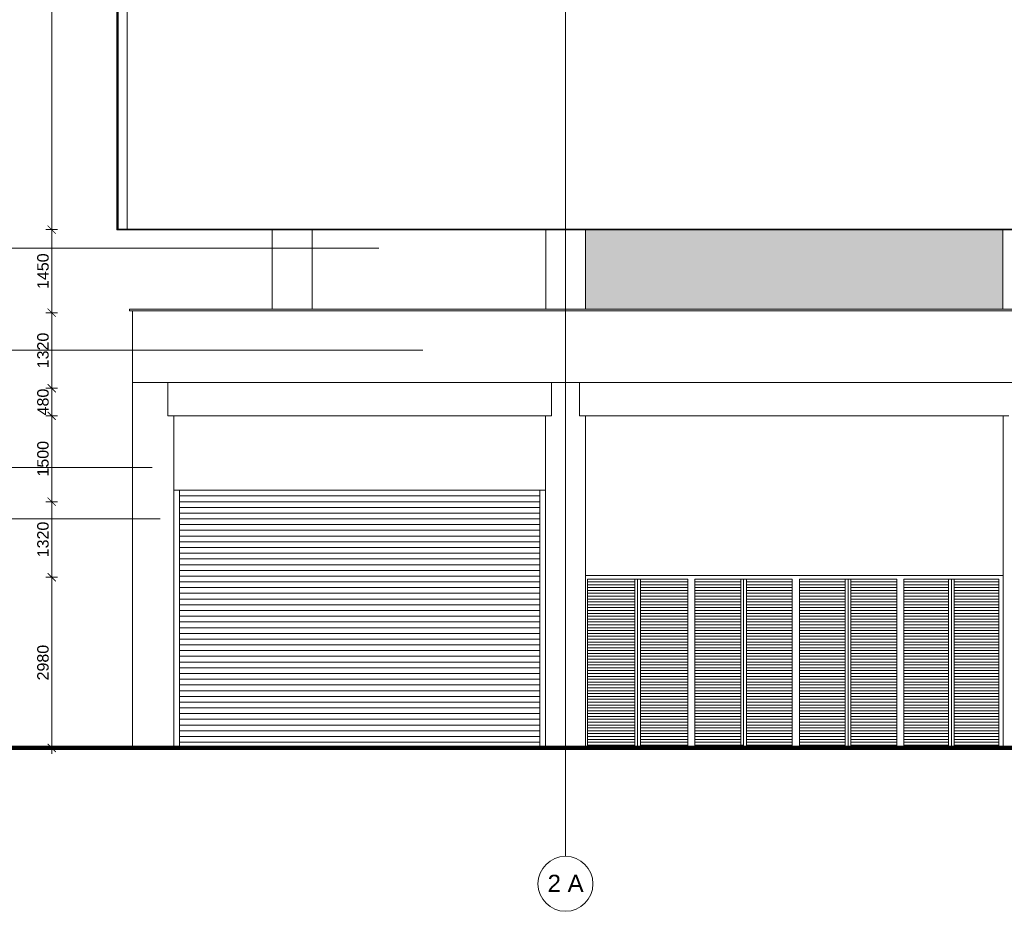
# Model space of a CAD drawing. Header units: millimetres. Extents: x 98865 to 469195, y -12752 to 43452.
# Tile 2 of 98: x 124656 to 141848, y -12752 to 2816. Entities that reach past the tile are written whole.
import ezdxf

# ---------------------------------------------------------------- set-up
doc = ezdxf.new("R2010")
doc.units = ezdxf.units.MM
doc.header["$LTSCALE"] = 0.05
doc.linetypes.add('ACAD_ISO04W100', pattern=[30, 24, -3, 0, -3])
doc.layers.get('0').update_dxf_attribs({"lineweight": 0})
doc.layers.add('001 Axis', color=1, linetype='ACAD_ISO04W100', lineweight=13)
doc.layers.add('011 Dimension', color=16, linetype='Continuous', lineweight=9)
doc.styles.add('ARIAL', font='arial.ttf')
doc.styles.add('CMP 1-100', font='arial.ttf', dxfattribs={"height": 300})
doc.dimstyles.new('CMP 1-100', dxfattribs={"dimtxt": 200, "dimasz": 100, "dimexe": 0, "dimexo": 0, "dimgap": 50, "dimtad": 1, "dimdec": 0, "dimzin": 1, "dimdsep": 46, "dimtxsty": 'ARIAL', "dimblk1": 'DIMTICK', "dimblk2": 'DIMTICK', "dimsah": 1, "dimcen": -10, "dimse1": 1, "dimse2": 1, "dimclrd": 256, "dimclrt": 256, "dimazin": 1, "dimtfac": 1, "dimtdec": 0, "dimtix": 1, "dimtmove": 2, "dimatfit": 3, "dimfxl": 1, "dimtolj": 1, "dimtzin": 13, "dimlwd": -1, "dimarcsym": 0})

# ---------------------------------------------------------------- blocks, each defined once
blk = doc.blocks.new('DIMTICK')
at = {"layer": '011 Dimension'}
for p, q in [((-1, 0), (1, 0)), ((0, 1), (0, -1))]:
    blk.add_line(p, q, dxfattribs=at)
at = {"layer": '011 Dimension', "const_width": 0.15}
blk.add_lwpolyline([(0.71, 0.71), (-0.71, -0.71)], dxfattribs=at)
blk = doc.blocks.new('*D20')
at = {"layer": '011 Dimension', "transparency": 16777216}
blk.add_line((125215, -9800), (125215, -7020), dxfattribs=at)
at = {"layer": 'Defpoints', "color": 0, "transparency": 16777216}
for p in [(125215, -6920), (126995, -6920), (125319, -9900)]:
    blk.add_point(p, dxfattribs=at)
at = {"layer": '011 Dimension', "transparency": 16777216, "xscale": 100, "yscale": 100, "zscale": 100}
for p, rotation in [((125215, -6920), 90), ((125215, -9900), 270)]:
    blk.add_blockref('DIMTICK', p, dxfattribs=dict(at, rotation=rotation))
at = {"layer": '011 Dimension', "transparency": 16777216, "insert": (125063, -8410), "char_height": 200, "attachment_point": 5, "rotation": 90, "style": 'ARIAL'}
blk.add_mtext('\\A1;2980 ', dxfattribs=at)
blk = doc.blocks.new('*D21')
at = {"layer": '011 Dimension', "transparency": 16777216}
blk.add_line((125215, -6820), (125215, -5700), dxfattribs=at)
at = {"layer": 'Defpoints', "color": 0, "transparency": 16777216}
for p in [(125215, -5600), (126995, -5600), (126995, -6920)]:
    blk.add_point(p, dxfattribs=at)
at = {"layer": '011 Dimension', "transparency": 16777216, "xscale": 100, "yscale": 100, "zscale": 100}
for p, rotation in [((125215, -5600), 90), ((125215, -6920), 270)]:
    blk.add_blockref('DIMTICK', p, dxfattribs=dict(at, rotation=rotation))
at = {"layer": '011 Dimension', "transparency": 16777216, "insert": (125063, -6260), "char_height": 200, "attachment_point": 5, "rotation": 90, "style": 'ARIAL'}
blk.add_mtext('\\A1;1320 ', dxfattribs=at)
blk = doc.blocks.new('*D22')
at = {"layer": '011 Dimension', "transparency": 16777216}
blk.add_line((125215, -5500), (125215, -4200), dxfattribs=at)
at = {"layer": 'Defpoints', "color": 0, "transparency": 16777216}
for p in [(125215, -4100), (127240, -4100), (126995, -5600)]:
    blk.add_point(p, dxfattribs=at)
at = {"layer": '011 Dimension', "transparency": 16777216, "xscale": 100, "yscale": 100, "zscale": 100}
for p, rotation in [((125215, -4100), 90), ((125215, -5600), 270)]:
    blk.add_blockref('DIMTICK', p, dxfattribs=dict(at, rotation=rotation))
at = {"layer": '011 Dimension', "transparency": 16777216, "insert": (125063, -4850), "char_height": 200, "attachment_point": 5, "rotation": 90, "style": 'ARIAL'}
blk.add_mtext('\\A1;1500 ', dxfattribs=at)
blk = doc.blocks.new('*D23')
at = {"layer": '011 Dimension', "transparency": 16777216}
for p, q in [((125215, -3520), (125215, -3420)), ((125215, -4100), (125215, -3620)), ((125215, -4200), (125215, -4300))]:
    blk.add_line(p, q, dxfattribs=at)
at = {"layer": 'Defpoints', "color": 0, "transparency": 16777216}
for p in [(125215, -3620), (126995, -3620), (127240, -4100)]:
    blk.add_point(p, dxfattribs=at)
at = {"layer": '011 Dimension', "transparency": 16777216, "xscale": 100, "yscale": 100, "zscale": 100}
for p, rotation in [((125215, -3620), 270), ((125215, -4100), 90)]:
    blk.add_blockref('DIMTICK', p, dxfattribs=dict(at, rotation=rotation))
at = {"layer": '011 Dimension', "transparency": 16777216, "insert": (125063, -3860), "char_height": 200, "attachment_point": 5, "rotation": 90, "style": 'ARIAL'}
blk.add_mtext('\\A1;480 ', dxfattribs=at)
blk = doc.blocks.new('*D24')
at = {"layer": '011 Dimension', "transparency": 16777216}
blk.add_line((125215, -3520), (125215, -2400), dxfattribs=at)
at = {"layer": 'Defpoints', "color": 0, "transparency": 16777216}
for p in [(125215, -2300), (125741, -2300), (126995, -3620)]:
    blk.add_point(p, dxfattribs=at)
at = {"layer": '011 Dimension', "transparency": 16777216, "xscale": 100, "yscale": 100, "zscale": 100}
for p, rotation in [((125215, -2300), 90), ((125215, -3620), 270)]:
    blk.add_blockref('DIMTICK', p, dxfattribs=dict(at, rotation=rotation))
at = {"layer": '011 Dimension', "transparency": 16777216, "insert": (125063, -2960), "char_height": 200, "attachment_point": 5, "rotation": 90, "style": 'ARIAL'}
blk.add_mtext('\\A1;1320 ', dxfattribs=at)
blk = doc.blocks.new('*D25')
at = {"layer": '011 Dimension', "transparency": 16777216}
blk.add_line((125215, -2200), (125215, -950), dxfattribs=at)
at = {"layer": 'Defpoints', "color": 0, "transparency": 16777216}
for p in [(125215, -850), (126356, -850), (126645, -2300)]:
    blk.add_point(p, dxfattribs=at)
at = {"layer": '011 Dimension', "transparency": 16777216, "xscale": 100, "yscale": 100, "zscale": 100}
for p, rotation in [((125215, -850), 90), ((125215, -2300), 270)]:
    blk.add_blockref('DIMTICK', p, dxfattribs=dict(at, rotation=rotation))
at = {"layer": '011 Dimension', "transparency": 16777216, "insert": (125063, -1575), "char_height": 200, "attachment_point": 5, "rotation": 90, "style": 'ARIAL'}
blk.add_mtext('\\A1;1450 ', dxfattribs=at)
blk = doc.blocks.new('*D26')
at = {"layer": '011 Dimension', "transparency": 16777216}
blk.add_line((125215, -750), (125215, 25030), dxfattribs=at)
at = {"layer": 'Defpoints', "color": 0, "lineweight": 0, "transparency": 16777216}
for p in [(125215, 25130), (126356, 25130, -961), (126356, -850, -10)]:
    blk.add_point(p, dxfattribs=at)
at = {"layer": '011 Dimension', "transparency": 16777216, "xscale": 100, "yscale": 100, "zscale": 100}
for p, rotation in [((125215, 25130), 90), ((125215, -850), 270)]:
    blk.add_blockref('DIMTICK', p, dxfattribs=dict(at, rotation=rotation))
at = {"layer": '011 Dimension', "transparency": 16777216, "insert": (125063, 12140), "char_height": 200, "attachment_point": 5, "rotation": 90, "style": 'ARIAL'}
blk.add_mtext('\\A1;25980 ', dxfattribs=at)

msp = doc.modelspace()

# ---------------------------------------------------------------- hatches: boundary and pattern name
at = {"lineweight": 0}
msp.add_hatch(color=251, dxfattribs=at).paths.add_polyline_path([(141821.8, -849.9), (134536.1, -849.9), (134536.1, -2239.9), (141821.8, -2239.9)])

# ---------------------------------------------------------------- linework, layer by layer
at = {"color": 7, "lineweight": 0}
for p, q in [((126573.3, -2269.9), (126573.3, -2239.9)), ((127239.9, -4099.9), (127239.9, -3519.9)), ((127239.9, -4099.9), (133941.2, -4099.9)), ((127345, -4099.9), (127345, -9899.9)), ((133836.1, -4099.9), (133836.1, -9899.9)), ((134431.1, -4099.9), (141926.9, -4099.9)), ((134536.1, -4099.9), (134536.1, -9899.9)), ((141830, -6899.9), (141830, -4099.9)), ((127345, -5399.9), (133836.1, -5399.9)), ((126623.3, -6820), (126623.3, -9899.9))]:
    msp.add_line(p, q, dxfattribs=at)
at = {"color": 4, "lineweight": 0}
for p, q in [((127445, -5399.9), (127445, -9899.9)), ((133736.1, -5499.9), (127445, -5499.9)), ((133736.1, -5399.9), (133736.1, -9899.9)), ((133736.1, -5599.9), (127445, -5599.9)), ((133736.1, -5699.9), (127445, -5699.9)), ((133736.1, -5799.9), (127445, -5799.9)), ((133736.1, -5799.9), (127445, -5799.9)), ((133736.1, -5899.9), (127445, -5899.9)), ((133736.1, -5999.9), (127445, -5999.9)), ((133736.1, -6099.9), (127445, -6099.9)), ((133736.1, -6199.9), (127445, -6199.9)), ((133736.1, -6199.9), (127445, -6199.9)), ((133736.1, -6299.9), (127445, -6299.9)), ((133736.1, -6399.9), (127445, -6399.9)), ((133736.1, -6499.9), (127445, -6499.9)), ((133736.1, -6599.9), (127445, -6599.9)), ((133736.1, -6599.9), (127445, -6599.9)), ((133736.1, -6699.9), (127445, -6699.9)), ((133736.1, -6799.9), (127445, -6799.9)), ((133736.1, -6799.9), (127445, -6799.9)), ((133736.1, -6899.9), (127445, -6899.9)), ((133736.1, -6999.9), (127445, -6999.9)), ((134536.1, -6888.2), (141830, -6888.2)), ((134570.2, -6949.9), (136320.2, -6949.9)), ((134570.2, -6999.9), (135395.2, -6999.9)), ((135395.2, -6949.9), (135395.2, -9899.9)), ((135445.2, -6949.9), (135445.2, -9899.9)), ((135495.2, -6949.9), (135495.2, -9899.9)), ((135495.2, -6999.9), (136320.2, -6999.9)), ((136445.2, -6949.9), (138145.2, -6949.9)), ((136445.2, -6999.9), (137245.2, -6999.9)), ((137245.2, -6949.9), (137245.2, -9899.9)), ((137295.2, -6949.9), (137295.2, -9899.9)), ((137345.2, -6949.9), (137345.2, -9899.9)), ((137345.2, -6999.9), (138145.2, -6999.9)), ((138270.2, -6949.9), (139970.2, -6949.9)), ((138270.2, -6999.9), (139070.2, -6999.9)), ((138270.2, -6999.9), (139070.2, -6999.9)), ((139070.2, -6949.9), (139070.2, -9899.9)), ((139120.2, -6949.9), (139120.2, -9899.9)), ((139170.2, -6949.9), (139170.2, -9899.9)), ((139170.2, -6999.9), (139970.2, -6999.9)), ((139170.2, -6999.9), (139970.2, -6999.9)), ((140095.2, -6949.9), (141755, -6949.9)), ((140095.2, -6999.9), (140875.1, -6999.9)), ((140875.1, -6949.9), (140875.1, -9899.9)), ((140925.1, -6949.9), (140925.1, -9899.9)), ((140975.1, -6949.9), (140975.1, -9899.9)), ((140975.1, -6999.9), (141755, -6999.9)), ((133736.1, -7099.9), (127445, -7099.9)), ((133736.1, -7099.9), (127445, -7099.9)), ((133736.1, -7199.9), (127445, -7199.9)), ((134570.2, -7049.9), (135395.2, -7049.9)), ((134570.2, -7049.9), (135395.2, -7049.9)), ((134570.2, -7099.9), (135395.2, -7099.9)), ((134570.2, -7149.9), (135395.2, -7149.9)), ((134570.2, -7199.9), (135395.2, -7199.9)), ((135495.2, -7049.9), (136320.2, -7049.9)), ((135495.2, -7049.9), (136320.2, -7049.9)), ((135495.2, -7099.9), (136320.2, -7099.9)), ((135495.2, -7149.9), (136320.2, -7149.9)), ((135495.2, -7199.9), (136320.2, -7199.9)), ((136445.2, -7049.9), (137245.2, -7049.9)), ((136445.2, -7099.9), (137245.2, -7099.9)), ((136445.2, -7149.9), (137245.2, -7149.9)), ((136445.2, -7199.9), (137245.2, -7199.9)), ((136445.2, -7199.9), (137245.2, -7199.9)), ((137345.2, -7049.9), (138145.2, -7049.9)), ((137345.2, -7099.9), (138145.2, -7099.9)), ((137345.2, -7149.9), (138145.2, -7149.9)), ((137345.2, -7199.9), (138145.2, -7199.9)), ((137345.2, -7199.9), (138145.2, -7199.9)), ((138270.2, -7049.9), (139070.2, -7049.9)), ((138270.2, -7099.9), (139070.2, -7099.9)), ((138270.2, -7149.9), (139070.2, -7149.9)), ((138270.2, -7199.9), (139070.2, -7199.9)), ((139170.2, -7049.9), (139970.2, -7049.9)), ((139170.2, -7099.9), (139970.2, -7099.9)), ((139170.2, -7149.9), (139970.2, -7149.9)), ((139170.2, -7199.9), (139970.2, -7199.9)), ((140095.2, -7049.9), (140875.1, -7049.9)), ((140095.2, -7099.9), (140875.1, -7099.9)), ((140095.2, -7149.9), (140875.1, -7149.9)), ((140095.2, -7199.9), (140875.1, -7199.9)), ((140975.1, -7049.9), (141755, -7049.9)), ((140975.1, -7099.9), (141755, -7099.9)), ((140975.1, -7149.9), (141755, -7149.9)), ((140975.1, -7199.9), (141755, -7199.9)), ((133736.1, -7299.9), (127445, -7299.9)), ((134570.2, -7249.9), (135395.2, -7249.9)), ((134570.2, -7299.9), (135395.2, -7299.9)), ((134570.2, -7299.9), (135395.2, -7299.9)), ((134570.2, -7349.9), (135395.2, -7349.9)), ((134570.2, -7349.9), (135395.2, -7349.9)), ((135495.2, -7249.9), (136320.2, -7249.9)), ((135495.2, -7299.9), (136320.2, -7299.9)), ((135495.2, -7299.9), (136320.2, -7299.9)), ((135495.2, -7349.9), (136320.2, -7349.9)), ((135495.2, -7349.9), (136320.2, -7349.9)), ((136445.2, -7249.9), (137245.2, -7249.9)), ((136445.2, -7299.9), (137245.2, -7299.9)), ((136445.2, -7299.9), (137245.2, -7299.9)), ((136445.2, -7349.9), (137245.2, -7349.9)), ((137345.2, -7249.9), (138145.2, -7249.9)), ((137345.2, -7299.9), (138145.2, -7299.9)), ((137345.2, -7299.9), (138145.2, -7299.9)), ((137345.2, -7349.9), (138145.2, -7349.9)), ((138270.2, -7249.9), (139070.2, -7249.9)), ((138270.2, -7299.9), (139070.2, -7299.9)), ((138270.2, -7299.9), (139070.2, -7299.9)), ((138270.2, -7299.9), (139070.2, -7299.9)), ((138270.2, -7349.9), (139070.2, -7349.9)), ((139170.2, -7249.9), (139970.2, -7249.9)), ((139170.2, -7299.9), (139970.2, -7299.9)), ((139170.2, -7299.9), (139970.2, -7299.9)), ((139170.2, -7299.9), (139970.2, -7299.9)), ((139170.2, -7349.9), (139970.2, -7349.9)), ((140095.2, -7249.9), (140875.1, -7249.9)), ((140095.2, -7299.9), (140875.1, -7299.9)), ((140095.2, -7349.9), (140875.1, -7349.9)), ((140975.1, -7249.9), (141755, -7249.9)), ((140975.1, -7299.9), (141755, -7299.9)), ((140975.1, -7349.9), (141755, -7349.9)), ((133736.1, -7399.9), (127445, -7399.9)), ((133736.1, -7499.9), (127445, -7499.9)), ((133736.1, -7499.9), (127445, -7499.9)), ((134570.2, -7399.9), (135395.2, -7399.9)), ((134570.2, -7449.9), (135395.2, -7449.9)), ((134570.2, -7499.9), (135395.2, -7499.9)), ((134570.2, -7549.9), (135395.2, -7549.9)), ((135495.2, -7399.9), (136320.2, -7399.9)), ((135495.2, -7449.9), (136320.2, -7449.9)), ((135495.2, -7499.9), (136320.2, -7499.9)), ((135495.2, -7549.9), (136320.2, -7549.9)), ((136445.2, -7399.9), (137245.2, -7399.9)), ((136445.2, -7449.9), (137245.2, -7449.9)), ((136445.2, -7499.9), (137245.2, -7499.9)), ((136445.2, -7499.9), (137245.2, -7499.9)), ((136445.2, -7549.9), (137245.2, -7549.9)), ((137345.2, -7399.9), (138145.2, -7399.9)), ((137345.2, -7449.9), (138145.2, -7449.9)), ((137345.2, -7499.9), (138145.2, -7499.9)), ((137345.2, -7499.9), (138145.2, -7499.9)), ((137345.2, -7549.9), (138145.2, -7549.9)), ((138270.2, -7399.9), (139070.2, -7399.9)), ((138270.2, -7449.9), (139070.2, -7449.9)), ((138270.2, -7499.9), (139070.2, -7499.9)), ((138270.2, -7549.9), (139070.2, -7549.9)), ((139170.2, -7399.9), (139970.2, -7399.9)), ((139170.2, -7449.9), (139970.2, -7449.9)), ((139170.2, -7499.9), (139970.2, -7499.9)), ((139170.2, -7549.9), (139970.2, -7549.9)), ((140095.2, -7399.9), (140875.1, -7399.9)), ((140095.2, -7449.9), (140875.1, -7449.9)), ((140095.2, -7499.9), (140875.1, -7499.9)), ((140095.2, -7549.9), (140875.1, -7549.9)), ((140095.2, -7549.9), (140875.1, -7549.9)), ((140975.1, -7399.9), (141755, -7399.9)), ((140975.1, -7449.9), (141755, -7449.9)), ((140975.1, -7499.9), (141755, -7499.9)), ((140975.1, -7549.9), (141755, -7549.9)), ((140975.1, -7549.9), (141755, -7549.9)), ((133736.1, -7599.9), (127445, -7599.9)), ((133736.1, -7699.9), (127445, -7699.9)), ((134570.2, -7599.9), (135395.2, -7599.9)), ((134570.2, -7599.9), (135395.2, -7599.9)), ((134570.2, -7649.9), (135395.2, -7649.9)), ((134570.2, -7649.9), (135395.2, -7649.9)), ((134570.2, -7699.9), (135395.2, -7699.9)), ((135495.2, -7599.9), (136320.2, -7599.9)), ((135495.2, -7599.9), (136320.2, -7599.9)), ((135495.2, -7649.9), (136320.2, -7649.9)), ((135495.2, -7649.9), (136320.2, -7649.9)), ((135495.2, -7699.9), (136320.2, -7699.9)), ((136445.2, -7599.9), (137245.2, -7599.9)), ((136445.2, -7599.9), (137245.2, -7599.9)), ((136445.2, -7649.9), (137245.2, -7649.9)), ((136445.2, -7699.9), (137245.2, -7699.9)), ((137345.2, -7599.9), (138145.2, -7599.9)), ((137345.2, -7599.9), (138145.2, -7599.9)), ((137345.2, -7649.9), (138145.2, -7649.9)), ((137345.2, -7699.9), (138145.2, -7699.9)), ((138270.2, -7599.9), (139070.2, -7599.9)), ((138270.2, -7599.9), (139070.2, -7599.9)), ((138270.2, -7599.9), (139070.2, -7599.9)), ((138270.2, -7649.9), (139070.2, -7649.9)), ((138270.2, -7699.9), (139070.2, -7699.9)), ((139170.2, -7599.9), (139970.2, -7599.9)), ((139170.2, -7599.9), (139970.2, -7599.9)), ((139170.2, -7599.9), (139970.2, -7599.9)), ((139170.2, -7649.9), (139970.2, -7649.9)), ((139170.2, -7699.9), (139970.2, -7699.9)), ((140095.2, -7599.9), (140875.1, -7599.9)), ((140095.2, -7649.9), (140875.1, -7649.9)), ((140095.2, -7699.9), (140875.1, -7699.9)), ((140975.1, -7599.9), (141755, -7599.9)), ((140975.1, -7649.9), (141755, -7649.9)), ((140975.1, -7699.9), (141755, -7699.9)), ((133736.1, -7799.9), (127445, -7799.9)), ((133736.1, -7899.9), (127445, -7899.9)), ((133736.1, -7899.9), (127445, -7899.9)), ((134570.2, -7749.9), (135395.2, -7749.9)), ((134570.2, -7799.9), (135395.2, -7799.9)), ((134570.2, -7849.9), (135395.2, -7849.9)), ((134570.2, -7899.9), (135395.2, -7899.9)), ((134570.2, -7899.9), (135395.2, -7899.9)), ((135495.2, -7749.9), (136320.2, -7749.9)), ((135495.2, -7799.9), (136320.2, -7799.9)), ((135495.2, -7849.9), (136320.2, -7849.9)), ((135495.2, -7899.9), (136320.2, -7899.9)), ((135495.2, -7899.9), (136320.2, -7899.9)), ((136445.2, -7749.9), (137245.2, -7749.9)), ((136445.2, -7799.9), (137245.2, -7799.9)), ((136445.2, -7799.9), (137245.2, -7799.9)), ((136445.2, -7849.9), (137245.2, -7849.9)), ((136445.2, -7899.9), (137245.2, -7899.9)), ((136445.2, -7899.9), (137245.2, -7899.9)), ((137345.2, -7749.9), (138145.2, -7749.9)), ((137345.2, -7799.9), (138145.2, -7799.9)), ((137345.2, -7799.9), (138145.2, -7799.9)), ((137345.2, -7849.9), (138145.2, -7849.9)), ((137345.2, -7899.9), (138145.2, -7899.9)), ((137345.2, -7899.9), (138145.2, -7899.9)), ((138270.2, -7749.9), (139070.2, -7749.9)), ((138270.2, -7799.9), (139070.2, -7799.9)), ((138270.2, -7849.9), (139070.2, -7849.9)), ((138270.2, -7899.9), (139070.2, -7899.9)), ((138270.2, -7899.9), (139070.2, -7899.9)), ((138270.2, -7899.9), (139070.2, -7899.9)), ((139170.2, -7749.9), (139970.2, -7749.9)), ((139170.2, -7799.9), (139970.2, -7799.9)), ((139170.2, -7849.9), (139970.2, -7849.9)), ((139170.2, -7899.9), (139970.2, -7899.9)), ((139170.2, -7899.9), (139970.2, -7899.9)), ((139170.2, -7899.9), (139970.2, -7899.9)), ((140095.2, -7749.9), (140875.1, -7749.9)), ((140095.2, -7799.9), (140875.1, -7799.9)), ((140095.2, -7849.9), (140875.1, -7849.9)), ((140095.2, -7899.9), (140875.1, -7899.9)), ((140975.1, -7749.9), (141755, -7749.9)), ((140975.1, -7799.9), (141755, -7799.9)), ((140975.1, -7849.9), (141755, -7849.9)), ((140975.1, -7899.9), (141755, -7899.9)), ((133736.1, -7999.9), (127445, -7999.9)), ((134570.2, -7949.9), (135395.2, -7949.9)), ((134570.2, -7949.9), (135395.2, -7949.9)), ((134570.2, -7999.9), (135395.2, -7999.9)), ((134570.2, -8049.9), (135395.2, -8049.9)), ((135495.2, -7949.9), (136320.2, -7949.9)), ((135495.2, -7949.9), (136320.2, -7949.9)), ((135495.2, -7999.9), (136320.2, -7999.9)), ((135495.2, -8049.9), (136320.2, -8049.9)), ((136445.2, -7949.9), (137245.2, -7949.9)), ((136445.2, -7999.9), (137245.2, -7999.9)), ((136445.2, -8049.9), (137245.2, -8049.9)), ((137345.2, -7949.9), (138145.2, -7949.9)), ((137345.2, -7999.9), (138145.2, -7999.9)), ((137345.2, -8049.9), (138145.2, -8049.9)), ((138270.2, -7949.9), (139070.2, -7949.9)), ((138270.2, -7999.9), (139070.2, -7999.9)), ((138270.2, -8049.9), (139070.2, -8049.9)), ((139170.2, -7949.9), (139970.2, -7949.9)), ((139170.2, -7999.9), (139970.2, -7999.9)), ((139170.2, -8049.9), (139970.2, -8049.9)), ((140095.2, -7949.9), (140875.1, -7949.9)), ((140095.2, -7999.9), (140875.1, -7999.9)), ((140095.2, -8049.9), (140875.1, -8049.9)), ((140975.1, -7949.9), (141755, -7949.9)), ((140975.1, -7999.9), (141755, -7999.9)), ((140975.1, -8049.9), (141755, -8049.9)), ((133736.1, -8099.9), (127445, -8099.9)), ((133736.1, -8099.9), (127445, -8099.9)), ((133736.1, -8199.9), (127445, -8199.9)), ((134570.2, -8099.9), (135395.2, -8099.9)), ((134570.2, -8149.9), (135395.2, -8149.9)), ((134570.2, -8199.9), (135395.2, -8199.9)), ((134570.2, -8199.9), (135395.2, -8199.9)), ((134570.2, -8249.9), (135395.2, -8249.9)), ((134570.2, -8249.9), (135395.2, -8249.9)), ((135495.2, -8099.9), (136320.2, -8099.9)), ((135495.2, -8149.9), (136320.2, -8149.9)), ((135495.2, -8199.9), (136320.2, -8199.9)), ((135495.2, -8199.9), (136320.2, -8199.9)), ((135495.2, -8249.9), (136320.2, -8249.9)), ((135495.2, -8249.9), (136320.2, -8249.9)), ((136445.2, -8099.9), (137245.2, -8099.9)), ((136445.2, -8099.9), (137245.2, -8099.9)), ((136445.2, -8149.9), (137245.2, -8149.9)), ((136445.2, -8199.9), (137245.2, -8199.9)), ((136445.2, -8199.9), (137245.2, -8199.9)), ((136445.2, -8249.9), (137245.2, -8249.9)), ((137345.2, -8099.9), (138145.2, -8099.9)), ((137345.2, -8099.9), (138145.2, -8099.9)), ((137345.2, -8149.9), (138145.2, -8149.9)), ((137345.2, -8199.9), (138145.2, -8199.9)), ((137345.2, -8199.9), (138145.2, -8199.9)), ((137345.2, -8249.9), (138145.2, -8249.9)), ((138270.2, -8099.9), (139070.2, -8099.9)), ((138270.2, -8149.9), (139070.2, -8149.9)), ((138270.2, -8199.9), (139070.2, -8199.9)), ((138270.2, -8199.9), (139070.2, -8199.9)), ((138270.2, -8199.9), (139070.2, -8199.9)), ((138270.2, -8249.9), (139070.2, -8249.9)), ((139170.2, -8099.9), (139970.2, -8099.9)), ((139170.2, -8149.9), (139970.2, -8149.9)), ((139170.2, -8199.9), (139970.2, -8199.9)), ((139170.2, -8199.9), (139970.2, -8199.9)), ((139170.2, -8199.9), (139970.2, -8199.9)), ((139170.2, -8249.9), (139970.2, -8249.9)), ((140095.2, -8099.9), (140875.1, -8099.9)), ((140095.2, -8099.9), (140875.1, -8099.9)), ((140095.2, -8149.9), (140875.1, -8149.9)), ((140095.2, -8199.9), (140875.1, -8199.9)), ((140095.2, -8249.9), (140875.1, -8249.9)), ((140975.1, -8099.9), (141755, -8099.9)), ((140975.1, -8099.9), (141755, -8099.9)), ((140975.1, -8149.9), (141755, -8149.9)), ((140975.1, -8199.9), (141755, -8199.9)), ((140975.1, -8249.9), (141755, -8249.9)), ((133736.1, -8299.9), (127445, -8299.9)), ((133736.1, -8399.9), (127445, -8399.9)), ((133736.1, -8399.9), (127445, -8399.9)), ((134570.2, -8299.9), (135395.2, -8299.9)), ((134570.2, -8349.9), (135395.2, -8349.9)), ((134570.2, -8399.9), (135395.2, -8399.9)), ((135495.2, -8299.9), (136320.2, -8299.9)), ((135495.2, -8349.9), (136320.2, -8349.9)), ((135495.2, -8399.9), (136320.2, -8399.9)), ((136445.2, -8299.9), (137245.2, -8299.9)), ((136445.2, -8349.9), (137245.2, -8349.9)), ((136445.2, -8399.9), (137245.2, -8399.9)), ((136445.2, -8399.9), (137245.2, -8399.9)), ((137345.2, -8299.9), (138145.2, -8299.9)), ((137345.2, -8349.9), (138145.2, -8349.9)), ((137345.2, -8399.9), (138145.2, -8399.9)), ((137345.2, -8399.9), (138145.2, -8399.9)), ((138270.2, -8299.9), (139070.2, -8299.9)), ((138270.2, -8349.9), (139070.2, -8349.9)), ((138270.2, -8399.9), (139070.2, -8399.9)), ((139170.2, -8299.9), (139970.2, -8299.9)), ((139170.2, -8349.9), (139970.2, -8349.9)), ((139170.2, -8399.9), (139970.2, -8399.9)), ((140095.2, -8299.9), (140875.1, -8299.9)), ((140095.2, -8349.9), (140875.1, -8349.9)), ((140095.2, -8399.9), (140875.1, -8399.9)), ((140975.1, -8299.9), (141755, -8299.9)), ((140975.1, -8349.9), (141755, -8349.9)), ((140975.1, -8399.9), (141755, -8399.9)), ((133736.1, -8499.9), (127445, -8499.9)), ((134570.2, -8449.9), (135395.2, -8449.9)), ((134570.2, -8499.9), (135395.2, -8499.9)), ((134570.2, -8499.9), (135395.2, -8499.9)), ((134570.2, -8549.9), (135395.2, -8549.9)), ((134570.2, -8549.9), (135395.2, -8549.9)), ((135495.2, -8449.9), (136320.2, -8449.9)), ((135495.2, -8499.9), (136320.2, -8499.9)), ((135495.2, -8499.9), (136320.2, -8499.9)), ((135495.2, -8549.9), (136320.2, -8549.9)), ((135495.2, -8549.9), (136320.2, -8549.9)), ((136445.2, -8449.9), (137245.2, -8449.9)), ((136445.2, -8499.9), (137245.2, -8499.9)), ((136445.2, -8499.9), (137245.2, -8499.9)), ((136445.2, -8549.9), (137245.2, -8549.9)), ((137345.2, -8449.9), (138145.2, -8449.9)), ((137345.2, -8499.9), (138145.2, -8499.9)), ((137345.2, -8499.9), (138145.2, -8499.9)), ((137345.2, -8549.9), (138145.2, -8549.9)), ((138270.2, -8449.9), (139070.2, -8449.9)), ((138270.2, -8499.9), (139070.2, -8499.9)), ((138270.2, -8499.9), (139070.2, -8499.9)), ((138270.2, -8499.9), (139070.2, -8499.9)), ((138270.2, -8549.9), (139070.2, -8549.9)), ((139170.2, -8449.9), (139970.2, -8449.9)), ((139170.2, -8499.9), (139970.2, -8499.9)), ((139170.2, -8499.9), (139970.2, -8499.9)), ((139170.2, -8499.9), (139970.2, -8499.9)), ((139170.2, -8549.9), (139970.2, -8549.9)), ((140095.2, -8449.9), (140875.1, -8449.9)), ((140095.2, -8499.9), (140875.1, -8499.9)), ((140095.2, -8549.9), (140875.1, -8549.9)), ((140975.1, -8449.9), (141755, -8449.9)), ((140975.1, -8499.9), (141755, -8499.9)), ((140975.1, -8549.9), (141755, -8549.9)), ((133736.1, -8599.9), (127445, -8599.9)), ((133736.1, -8699.9), (127445, -8699.9)), ((134570.2, -8599.9), (135395.2, -8599.9)), ((134570.2, -8649.9), (135395.2, -8649.9)), ((134570.2, -8699.9), (135395.2, -8699.9)), ((134570.2, -8749.9), (135395.2, -8749.9)), ((135495.2, -8599.9), (136320.2, -8599.9)), ((135495.2, -8649.9), (136320.2, -8649.9)), ((135495.2, -8699.9), (136320.2, -8699.9)), ((135495.2, -8749.9), (136320.2, -8749.9)), ((136445.2, -8599.9), (137245.2, -8599.9)), ((136445.2, -8649.9), (137245.2, -8649.9)), ((136445.2, -8699.9), (137245.2, -8699.9)), ((136445.2, -8699.9), (137245.2, -8699.9)), ((136445.2, -8749.9), (137245.2, -8749.9)), ((137345.2, -8599.9), (138145.2, -8599.9)), ((137345.2, -8649.9), (138145.2, -8649.9)), ((137345.2, -8699.9), (138145.2, -8699.9)), ((137345.2, -8699.9), (138145.2, -8699.9)), ((137345.2, -8749.9), (138145.2, -8749.9)), ((138270.2, -8599.9), (139070.2, -8599.9)), ((138270.2, -8649.9), (139070.2, -8649.9)), ((138270.2, -8699.9), (139070.2, -8699.9)), ((138270.2, -8749.9), (139070.2, -8749.9)), ((139170.2, -8599.9), (139970.2, -8599.9)), ((139170.2, -8649.9), (139970.2, -8649.9)), ((139170.2, -8699.9), (139970.2, -8699.9)), ((139170.2, -8749.9), (139970.2, -8749.9)), ((140095.2, -8599.9), (140875.1, -8599.9)), ((140095.2, -8649.9), (140875.1, -8649.9)), ((140095.2, -8649.9), (140875.1, -8649.9)), ((140095.2, -8699.9), (140875.1, -8699.9)), ((140095.2, -8749.9), (140875.1, -8749.9)), ((140975.1, -8599.9), (141755, -8599.9)), ((140975.1, -8649.9), (141755, -8649.9)), ((140975.1, -8649.9), (141755, -8649.9)), ((140975.1, -8699.9), (141755, -8699.9)), ((140975.1, -8749.9), (141755, -8749.9)), ((133736.1, -8799.9), (127445, -8799.9)), ((133736.1, -8799.9), (127445, -8799.9)), ((133736.1, -8899.9), (127445, -8899.9)), ((134570.2, -8799.9), (135395.2, -8799.9)), ((134570.2, -8799.9), (135395.2, -8799.9)), ((134570.2, -8849.9), (135395.2, -8849.9)), ((134570.2, -8849.9), (135395.2, -8849.9)), ((134570.2, -8899.9), (135395.2, -8899.9)), ((135495.2, -8799.9), (136320.2, -8799.9)), ((135495.2, -8799.9), (136320.2, -8799.9)), ((135495.2, -8849.9), (136320.2, -8849.9)), ((135495.2, -8849.9), (136320.2, -8849.9)), ((135495.2, -8899.9), (136320.2, -8899.9)), ((136445.2, -8799.9), (137245.2, -8799.9)), ((136445.2, -8799.9), (137245.2, -8799.9)), ((136445.2, -8849.9), (137245.2, -8849.9)), ((136445.2, -8899.9), (137245.2, -8899.9)), ((137345.2, -8799.9), (138145.2, -8799.9)), ((137345.2, -8799.9), (138145.2, -8799.9)), ((137345.2, -8849.9), (138145.2, -8849.9)), ((137345.2, -8899.9), (138145.2, -8899.9)), ((138270.2, -8799.9), (139070.2, -8799.9)), ((138270.2, -8799.9), (139070.2, -8799.9)), ((138270.2, -8799.9), (139070.2, -8799.9)), ((138270.2, -8849.9), (139070.2, -8849.9)), ((138270.2, -8899.9), (139070.2, -8899.9)), ((139170.2, -8799.9), (139970.2, -8799.9)), ((139170.2, -8799.9), (139970.2, -8799.9)), ((139170.2, -8799.9), (139970.2, -8799.9)), ((139170.2, -8849.9), (139970.2, -8849.9)), ((139170.2, -8899.9), (139970.2, -8899.9)), ((140095.2, -8799.9), (140875.1, -8799.9)), ((140095.2, -8849.9), (140875.1, -8849.9)), ((140095.2, -8899.9), (140875.1, -8899.9)), ((140975.1, -8799.9), (141755, -8799.9)), ((140975.1, -8849.9), (141755, -8849.9)), ((140975.1, -8899.9), (141755, -8899.9)), ((133736.1, -8999.9), (127445, -8999.9)), ((133736.1, -9099.9), (127445, -9099.9)), ((134570.2, -8949.9), (135395.2, -8949.9)), ((134570.2, -8999.9), (135395.2, -8999.9)), ((134570.2, -9049.9), (135395.2, -9049.9)), ((134570.2, -9099.9), (135395.2, -9099.9)), ((134570.2, -9099.9), (135395.2, -9099.9)), ((135495.2, -8949.9), (136320.2, -8949.9)), ((135495.2, -8999.9), (136320.2, -8999.9)), ((135495.2, -9049.9), (136320.2, -9049.9)), ((135495.2, -9099.9), (136320.2, -9099.9)), ((135495.2, -9099.9), (136320.2, -9099.9)), ((136445.2, -8949.9), (137245.2, -8949.9)), ((136445.2, -8999.9), (137245.2, -8999.9)), ((136445.2, -8999.9), (137245.2, -8999.9)), ((136445.2, -9049.9), (137245.2, -9049.9)), ((136445.2, -9099.9), (137245.2, -9099.9)), ((136445.2, -9099.9), (137245.2, -9099.9)), ((137345.2, -8949.9), (138145.2, -8949.9)), ((137345.2, -8999.9), (138145.2, -8999.9)), ((137345.2, -8999.9), (138145.2, -8999.9)), ((137345.2, -9049.9), (138145.2, -9049.9)), ((137345.2, -9099.9), (138145.2, -9099.9)), ((137345.2, -9099.9), (138145.2, -9099.9)), ((138270.2, -8949.9), (139070.2, -8949.9)), ((138270.2, -8999.9), (139070.2, -8999.9)), ((138270.2, -9049.9), (139070.2, -9049.9)), ((138270.2, -9099.9), (139070.2, -9099.9)), ((138270.2, -9099.9), (139070.2, -9099.9)), ((138270.2, -9099.9), (139070.2, -9099.9)), ((139170.2, -8949.9), (139970.2, -8949.9)), ((139170.2, -8999.9), (139970.2, -8999.9)), ((139170.2, -9049.9), (139970.2, -9049.9)), ((139170.2, -9099.9), (139970.2, -9099.9)), ((139170.2, -9099.9), (139970.2, -9099.9)), ((139170.2, -9099.9), (139970.2, -9099.9)), ((140095.2, -8949.9), (140875.1, -8949.9)), ((140095.2, -8999.9), (140875.1, -8999.9)), ((140095.2, -9049.9), (140875.1, -9049.9)), ((140095.2, -9099.9), (140875.1, -9099.9)), ((140975.1, -8949.9), (141755, -8949.9)), ((140975.1, -8999.9), (141755, -8999.9)), ((140975.1, -9049.9), (141755, -9049.9)), ((140975.1, -9099.9), (141755, -9099.9)), ((133736.1, -9199.9), (127445, -9199.9)), ((133736.1, -9199.9), (127445, -9199.9)), ((134570.2, -9149.9), (135395.2, -9149.9)), ((134570.2, -9149.9), (135395.2, -9149.9)), ((134570.2, -9199.9), (135395.2, -9199.9)), ((134570.2, -9249.9), (135395.2, -9249.9)), ((135495.2, -9149.9), (136320.2, -9149.9)), ((135495.2, -9149.9), (136320.2, -9149.9)), ((135495.2, -9199.9), (136320.2, -9199.9)), ((135495.2, -9249.9), (136320.2, -9249.9)), ((136445.2, -9149.9), (137245.2, -9149.9)), ((136445.2, -9199.9), (137245.2, -9199.9)), ((136445.2, -9249.9), (137245.2, -9249.9)), ((137345.2, -9149.9), (138145.2, -9149.9)), ((137345.2, -9199.9), (138145.2, -9199.9)), ((137345.2, -9249.9), (138145.2, -9249.9)), ((138270.2, -9149.9), (139070.2, -9149.9)), ((138270.2, -9199.9), (139070.2, -9199.9)), ((138270.2, -9249.9), (139070.2, -9249.9)), ((139170.2, -9149.9), (139970.2, -9149.9)), ((139170.2, -9199.9), (139970.2, -9199.9)), ((139170.2, -9249.9), (139970.2, -9249.9)), ((140095.2, -9149.9), (140875.1, -9149.9)), ((140095.2, -9199.9), (140875.1, -9199.9)), ((140095.2, -9199.9), (140875.1, -9199.9)), ((140095.2, -9249.9), (140875.1, -9249.9)), ((140975.1, -9149.9), (141755, -9149.9)), ((140975.1, -9199.9), (141755, -9199.9)), ((140975.1, -9199.9), (141755, -9199.9)), ((140975.1, -9249.9), (141755, -9249.9)), ((133736.1, -9299.9), (127445, -9299.9)), ((133736.1, -9399.9), (127445, -9399.9)), ((133736.1, -9399.9), (127445, -9399.9)), ((134570.2, -9299.9), (135395.2, -9299.9)), ((134570.2, -9349.9), (135395.2, -9349.9)), ((134570.2, -9399.9), (135395.2, -9399.9)), ((134570.2, -9399.9), (135395.2, -9399.9)), ((134570.2, -9449.9), (135395.2, -9449.9)), ((134570.2, -9449.9), (135395.2, -9449.9)), ((135495.2, -9299.9), (136320.2, -9299.9)), ((135495.2, -9349.9), (136320.2, -9349.9)), ((135495.2, -9399.9), (136320.2, -9399.9)), ((135495.2, -9399.9), (136320.2, -9399.9)), ((135495.2, -9449.9), (136320.2, -9449.9)), ((135495.2, -9449.9), (136320.2, -9449.9)), ((136445.2, -9299.9), (137245.2, -9299.9)), ((136445.2, -9299.9), (137245.2, -9299.9)), ((136445.2, -9349.9), (137245.2, -9349.9)), ((136445.2, -9399.9), (137245.2, -9399.9)), ((136445.2, -9399.9), (137245.2, -9399.9)), ((136445.2, -9449.9), (137245.2, -9449.9)), ((137345.2, -9299.9), (138145.2, -9299.9)), ((137345.2, -9299.9), (138145.2, -9299.9)), ((137345.2, -9349.9), (138145.2, -9349.9)), ((137345.2, -9399.9), (138145.2, -9399.9)), ((137345.2, -9399.9), (138145.2, -9399.9)), ((137345.2, -9449.9), (138145.2, -9449.9)), ((138270.2, -9299.9), (139070.2, -9299.9)), ((138270.2, -9349.9), (139070.2, -9349.9)), ((138270.2, -9399.9), (139070.2, -9399.9)), ((138270.2, -9399.9), (139070.2, -9399.9)), ((138270.2, -9399.9), (139070.2, -9399.9)), ((138270.2, -9449.9), (139070.2, -9449.9)), ((139170.2, -9299.9), (139970.2, -9299.9)), ((139170.2, -9349.9), (139970.2, -9349.9)), ((139170.2, -9399.9), (139970.2, -9399.9)), ((139170.2, -9399.9), (139970.2, -9399.9)), ((139170.2, -9399.9), (139970.2, -9399.9)), ((139170.2, -9449.9), (139970.2, -9449.9)), ((140095.2, -9299.9), (140875.1, -9299.9)), ((140095.2, -9349.9), (140875.1, -9349.9)), ((140095.2, -9399.9), (140875.1, -9399.9)), ((140095.2, -9449.9), (140875.1, -9449.9)), ((140975.1, -9299.9), (141755, -9299.9)), ((140975.1, -9349.9), (141755, -9349.9)), ((140975.1, -9399.9), (141755, -9399.9)), ((140975.1, -9449.9), (141755, -9449.9)), ((133736.1, -9499.9), (127445, -9499.9)), ((133736.1, -9599.9), (127445, -9599.9)), ((134570.2, -9499.9), (135395.2, -9499.9)), ((134570.2, -9549.9), (135395.2, -9549.9)), ((134570.2, -9599.9), (135395.2, -9599.9)), ((135495.2, -9499.9), (136320.2, -9499.9)), ((135495.2, -9549.9), (136320.2, -9549.9)), ((135495.2, -9599.9), (136320.2, -9599.9)), ((136445.2, -9499.9), (137245.2, -9499.9)), ((136445.2, -9549.9), (137245.2, -9549.9)), ((136445.2, -9599.9), (137245.2, -9599.9)), ((136445.2, -9599.9), (137245.2, -9599.9)), ((137345.2, -9499.9), (138145.2, -9499.9)), ((137345.2, -9549.9), (138145.2, -9549.9)), ((137345.2, -9599.9), (138145.2, -9599.9)), ((137345.2, -9599.9), (138145.2, -9599.9)), ((138270.2, -9499.9), (139070.2, -9499.9)), ((138270.2, -9549.9), (139070.2, -9549.9)), ((138270.2, -9599.9), (139070.2, -9599.9)), ((139170.2, -9499.9), (139970.2, -9499.9)), ((139170.2, -9549.9), (139970.2, -9549.9)), ((139170.2, -9599.9), (139970.2, -9599.9)), ((140095.2, -9499.9), (140875.1, -9499.9)), ((140095.2, -9549.9), (140875.1, -9549.9)), ((140095.2, -9599.9), (140875.1, -9599.9)), ((140975.1, -9499.9), (141755, -9499.9)), ((140975.1, -9549.9), (141755, -9549.9)), ((140975.1, -9599.9), (141755, -9599.9)), ((133736.1, -9699.9), (127445, -9699.9)), ((133736.1, -9699.9), (127445, -9699.9)), ((134570.2, -9649.9), (135395.2, -9649.9)), ((134570.2, -9699.9), (135395.2, -9699.9)), ((134570.2, -9699.9), (135395.2, -9699.9)), ((134570.2, -9749.9), (135395.2, -9749.9)), ((134570.2, -9749.9), (135395.2, -9749.9)), ((135495.2, -9649.9), (136320.2, -9649.9)), ((135495.2, -9699.9), (136320.2, -9699.9)), ((135495.2, -9699.9), (136320.2, -9699.9)), ((135495.2, -9749.9), (136320.2, -9749.9)), ((135495.2, -9749.9), (136320.2, -9749.9)), ((136445.2, -9649.9), (137245.2, -9649.9)), ((136445.2, -9699.9), (137245.2, -9699.9)), ((136445.2, -9699.9), (137245.2, -9699.9)), ((136445.2, -9749.9), (137245.2, -9749.9)), ((137345.2, -9649.9), (138145.2, -9649.9)), ((137345.2, -9699.9), (138145.2, -9699.9)), ((137345.2, -9699.9), (138145.2, -9699.9)), ((137345.2, -9749.9), (138145.2, -9749.9)), ((138270.2, -9649.9), (139070.2, -9649.9)), ((138270.2, -9699.9), (139070.2, -9699.9)), ((138270.2, -9699.9), (139070.2, -9699.9)), ((138270.2, -9699.9), (139070.2, -9699.9)), ((138270.2, -9749.9), (139070.2, -9749.9)), ((139170.2, -9649.9), (139970.2, -9649.9)), ((139170.2, -9699.9), (139970.2, -9699.9)), ((139170.2, -9699.9), (139970.2, -9699.9)), ((139170.2, -9699.9), (139970.2, -9699.9)), ((139170.2, -9749.9), (139970.2, -9749.9)), ((140095.2, -9649.9), (140875.1, -9649.9)), ((140095.2, -9699.9), (140875.1, -9699.9)), ((140095.2, -9749.9), (140875.1, -9749.9)), ((140095.2, -9749.9), (140875.1, -9749.9)), ((140975.1, -9649.9), (141755, -9649.9)), ((140975.1, -9699.9), (141755, -9699.9)), ((140975.1, -9749.9), (141755, -9749.9)), ((140975.1, -9749.9), (141755, -9749.9)), ((133736.1, -9799.9), (127445, -9799.9)), ((134570.2, -9799.9), (135395.2, -9799.9)), ((134570.2, -9849.9), (135395.2, -9849.9)), ((135495.2, -9799.9), (136320.2, -9799.9)), ((135495.2, -9849.9), (136320.2, -9849.9)), ((136445.2, -9799.9), (137245.2, -9799.9)), ((136445.2, -9849.9), (137295.2, -9849.9)), ((137345.2, -9799.9), (138145.2, -9799.9)), ((137345.2, -9849.9), (138145.2, -9849.9)), ((138270.2, -9799.9), (139070.2, -9799.9)), ((138270.2, -9849.9), (139070.2, -9849.9)), ((139170.2, -9799.9), (139970.2, -9799.9)), ((139170.2, -9849.9), (139970.2, -9849.9)), ((140095.2, -9799.9), (140875.1, -9799.9)), ((140095.2, -9849.9), (140875.1, -9849.9)), ((140975.1, -9799.9), (141755, -9799.9)), ((140975.1, -9849.9), (141755, -9849.9))]:
    msp.add_line(p, q, dxfattribs=at)
at = {"lineweight": 100}
msp.add_line((124014.4, -9899.9), (467117.4, -9899.9), dxfattribs=at)
at = {"lineweight": 35}
for points in [[(165356.7, -849.9), (126356.3, -849.9), (126356.3, 22829.9)], [(126356.3, -849.9), (165356.7, -849.9)]]:
    msp.add_lwpolyline(points, dxfattribs=at)
at = {"lineweight": 0}
for points in [[(126374.2, 22829.9), (126374.2, -849.9)], [(126533, 22829.9), (126533, -849.9)]]:
    msp.add_lwpolyline(points, dxfattribs=at)
at = {"color": 7, "lineweight": 0}
for points in [[(129063.7, -849.9), (129063.7, -2239.9)], [(129763.7, -849.9), (129763.7, -2239.9)], [(133841.3, -849.9), (133841.3, -2239.9)], [(134536.1, -849.9), (134536.1, -2239.9)], [(141821.8, -849.9), (141821.8, -2239.9)], [(126573.3, -2239.9), (436414.4, -2239.9)], [(126573.3, -2269.9), (436414.4, -2269.9)], [(126623.3, -3519.9), (436364.4, -3519.9)], [(133941.2, -4099.9), (133941.2, -3519.9)], [(134431.1, -4099.9), (134431.1, -3519.9)]]:
    msp.add_lwpolyline(points, dxfattribs=at)
for points in [[(130928.6, -1172.9), (130928.6, -1172.9), (119772.5, -1172.9)], [(131693.6, -2956.4), (131693.6, -2956.4), (120537.6, -2956.4)], [(126966.9, -5001.2), (126966.9, -5001.2), (119632.7, -5001.2)], [(127107.9, -5901.7), (127107.9, -5901.7), (119773.7, -5901.7)]]:
    msp.add_lwpolyline(points)
at = {"color": 250, "lineweight": 0}
for points in [[(126623.3, -3519.9), (126623.3, -2269.9)], [(126623.3, -6820), (126623.3, -3519.9)]]:
    msp.add_lwpolyline(points, dxfattribs=at)
at = {"color": 7, "lineweight": 0}
msp.add_lwpolyline([(141830, -6888.2), (134536.1, -6888.2), (134536.1, -9899.9), (141830, -9899.9)], close=True, dxfattribs=at)
at = {"color": 4, "lineweight": 0}
for points in [[(134570.2, -6949.9), (134570.2, -9899.9)], [(136320.2, -6949.9), (136320.2, -9899.9)], [(136445.2, -6949.9), (136445.2, -9899.9)], [(138145.2, -6949.9), (138145.2, -9899.9)], [(138270.2, -6949.9), (138270.2, -9899.9)], [(139970.2, -6949.9), (139970.2, -9899.9)], [(140095.2, -6949.9), (140095.2, -9899.9)], [(141755, -6949.9), (141755, -9899.9)], [(141830, -6899.9), (141830, -9899.9)]]:
    msp.add_lwpolyline(points, dxfattribs=at)
at = {"layer": '001 Axis', "elevation": -11636.7}
msp.add_lwpolyline([(134186.1, -11792.1), (134186.1, 3175.3)], dxfattribs=at)
at = {"layer": '001 Axis', "linetype": 'Continuous'}
msp.add_circle((134186.1, -12272.1, 9.7), 480, dxfattribs=at)
at = {"layer": '011 Dimension', "color": 7, "linetype": 'Continuous', "lineweight": 0, "elevation": -950.9}
msp.add_lwpolyline([(126356.3, 22829.9), (126356.3, -849.9)], dxfattribs=at)

# ---------------------------------------------------------------- texts
at = {"layer": '001 Axis', "ltscale": 0.1, "insert": (134188.3, -12264.1, 9.7), "char_height": 300, "attachment_point": 5, "rotation": 359.99999, "style": 'CMP 1-100'}
msp.add_mtext('2 A', dxfattribs=at)

# ---------------------------------------------------------------- dimensions: what is measured, and where the dimension line sits
at = {"layer": '011 Dimension', "color": 22}
for base, p1, p2, picture, middle in [((125215, 25130, 9.7), (126356.3, -849.9), (126356.3, 25130, -950.9), '*D26', (125062.9, 12140.1, 9.7)), ((125215, -849.9, 9.7), (126645, -2299.7, 9.7), (126356.3, -849.9, 9.7), '*D25', (125062.9, -1574.8, 9.7)), ((125215, -2299.9, 9.7), (126995, -3619.9, 9.7), (125741.5, -2299.9, 9.7), '*D24', (125062.9, -2959.9, 9.7)), ((125215, -3619.9, 9.7), (127239.9, -4099.9, 9.7), (126995, -3619.9, 9.7), '*D23', (125062.9, -3859.9, 9.7)), ((125215, -4099.9, 9.7), (126995, -5599.9, 9.7), (127239.9, -4099.9, 9.7), '*D22', (125062.9, -4849.9, 9.7)), ((125215, -5599.9, 9.7), (126995.2, -6919.9, 9.7), (126995, -5599.9, 9.7), '*D21', (125062.9, -6259.9, 9.7)), ((125215, -6919.9, 9.7), (125319.3, -9899.9, 9.7), (126995.2, -6919.9, 9.7), '*D20', (125062.9, -8409.9, 9.7))]:
    dim = msp.add_linear_dim(base=base, p1=p1, p2=p2, angle=90, dimstyle='CMP 1-100', override={"dimpost": ' '}, dxfattribs=at)
    dim.commit()
    dim.dimension.update_dxf_attribs({"geometry": picture, "text_midpoint": middle})

doc.saveas('drawing.dxf')
